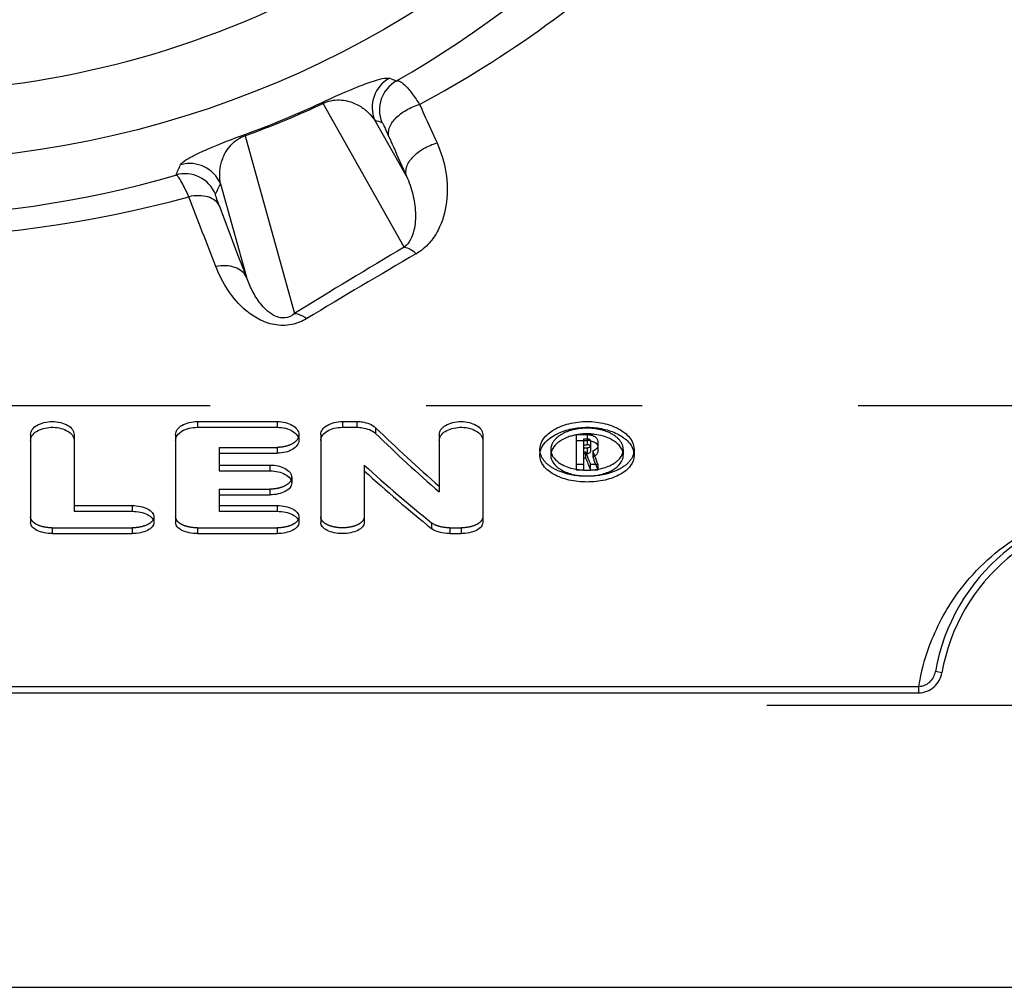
# Model space of a CAD drawing. Header units: millimetres. Extents: x 433 to 567, y 440 to 560.
# Tile 3 of 6: x 504 to 534, y 445 to 474. Entities that reach past the tile are written whole.
import ezdxf

# ---------------------------------------------------------------- set-up
doc = ezdxf.new("R2010")
doc.units = ezdxf.units.MM
doc.header["$LTSCALE"] = 65.185185
doc.linetypes.add('CENTER', pattern=[0.6, 0.375, -0.075, 0.075, -0.075])
doc.linetypes.add('HIDDEN', pattern=[0.2, 0.1, -0.1])
for name, color, linetype in [('FASEN', 7, 'CONTINUOUS'), ('FLAECHEN', 7, 'CONTINUOUS'), ('KONST.EL_MIT_GEO', 7, 'CONTINUOUS')]:
    doc.layers.add(name, color=color, linetype=linetype)

msp = doc.modelspace()

# ---------------------------------------------------------------- linework, layer by layer
at = {"layer": 'FASEN', "color": 7, "linetype": 'Continuous'}
msp.add_circle((500, 500), 30.07, dxfattribs=at)
msp.add_arc((500, 500), 28, 243.2587, 296.7413, dxfattribs=at)
at = {"layer": 'FLAECHEN', "color": 8, "linetype": 'HIDDEN'}
msp.add_line((438, 462.553), (562, 462.553), dxfattribs=at)
at = {"layer": 'KONST.EL_MIT_GEO', "color": 7, "linetype": 'Continuous'}
for p, q in [((515.561, 467.333), (513.113, 471.669)), ((515.626, 469.473), (514.669, 471.169)), ((510.76, 470.695), (512.253, 465.331)), ((510.015, 469.241), (510.797, 466.43)), ((509.318, 462.072), (511.726, 462.072)), ((509.318, 462.072), (509.318, 461.897)), ((511.726, 462.072), (511.726, 461.897)), ((513.696, 462.072), (514.133, 462.072)), ((513.696, 462.072), (513.696, 461.897)), ((514.133, 462.072), (514.133, 461.897)), ((509.318, 461.897), (511.726, 461.897)), ((513.696, 461.897), (514.133, 461.897)), ((514.69, 461.885), (514.69, 461.711)), ((504.284, 461.677), (504.284, 459.023)), ((505.598, 461.677), (505.598, 459.363)), ((508.662, 461.677), (508.662, 459.023)), ((512.382, 461.677), (512.382, 461.503)), ((513.039, 461.677), (513.039, 459.023)), ((516.617, 461.677), (516.617, 459.948)), ((517.93, 461.677), (517.93, 459.023)), ((520.747, 461.677), (520.747, 460.614)), ((520.747, 461.502), (521.076, 461.502)), ((520.803, 461.677), (521.076, 461.677)), ((521.076, 461.677), (521.076, 461.502)), ((521.403, 461.483), (521.403, 461.17)), ((520.965, 461.373), (521.076, 461.373)), ((520.965, 461.373), (520.965, 461.107)), ((520.965, 461.281), (521.076, 461.281)), ((521.076, 461.281), (521.076, 461.107)), ((521.184, 461.344), (521.184, 461.17)), ((522.5, 461.227), (522.5, 461.198)), ((509.975, 461.117), (511.726, 461.117)), ((509.975, 461.117), (509.975, 460.584)), ((519.652, 461.053), (519.652, 461.064)), ((519.982, 461.064), (519.982, 461.053)), ((520.965, 461.107), (521.076, 461.107)), ((520.965, 460.98), (521.033, 460.98)), ((520.965, 460.98), (520.965, 460.614)), ((522.17, 461.053), (522.17, 461.064)), ((522.5, 461.064), (522.5, 461.053)), ((509.975, 460.758), (511.507, 460.758)), ((509.975, 460.584), (511.507, 460.584)), ((511.507, 460.758), (511.507, 460.584)), ((514.352, 460.582), (514.352, 459.023)), ((520.747, 460.614), (520.965, 460.614)), ((521.175, 460.614), (521.399, 460.614)), ((521.399, 460.788), (521.399, 460.614)), ((512.164, 460.391), (512.164, 460.217)), ((509.975, 459.858), (511.507, 459.858)), ((509.975, 459.858), (509.975, 459.363)), ((505.598, 459.536), (507.348, 459.536)), ((505.598, 459.363), (507.348, 459.363)), ((507.348, 459.536), (507.348, 459.363)), ((509.975, 459.536), (511.726, 459.536)), ((509.975, 459.363), (511.726, 459.363)), ((511.726, 459.536), (511.726, 459.363)), ((508.005, 459.196), (508.005, 459.023)), ((512.382, 459.196), (512.382, 459.023)), ((504.941, 458.691), (507.348, 458.691)), ((509.318, 458.691), (511.726, 458.691)), ((516.937, 458.691), (517.273, 458.691)), ((531.785, 454.491), (531.588, 454.526)), ((468.912, 454.08), (531.088, 454.08)), ((531.088, 453.887), (531.088, 454.08)), ((468.912, 453.887), (531.088, 453.887)), ((438, 445), (562, 445))]:
    msp.add_line(p, q, dxfattribs=at)
at = {"layer": 'KONST.EL_MIT_GEO', "color": 8, "linetype": 'HIDDEN'}
for p, q in [((520.747, 461.677), (520.803, 461.677)), ((520.965, 461.547), (521.076, 461.547)), ((520.965, 461.547), (520.965, 461.373)), ((521.076, 461.502), (521.076, 461.373)), ((521.184, 461.483), (521.184, 461.344)), ((509.975, 461.291), (511.726, 461.291)), ((509.975, 461.291), (509.975, 461.117)), ((511.726, 461.291), (511.726, 461.117)), ((519.652, 461.227), (519.652, 461.064)), ((519.982, 461.227), (519.982, 461.053)), ((520.965, 461.154), (521.033, 461.154)), ((521.033, 461.154), (521.033, 460.98)), ((521.247, 461.181), (521.247, 461.008)), ((522.17, 461.227), (522.17, 461.053)), ((522.5, 461.198), (522.5, 461.064)), ((520.965, 461.107), (520.965, 460.98)), ((514.352, 460.756), (514.352, 460.582)), ((520.747, 460.788), (520.965, 460.788)), ((521.175, 460.788), (521.399, 460.788)), ((521.175, 460.788), (521.175, 460.614)), ((509.975, 460.031), (511.507, 460.031)), ((509.975, 460.031), (509.975, 459.858)), ((511.507, 460.031), (511.507, 459.858)), ((504.941, 458.864), (507.348, 458.864)), ((504.941, 458.864), (504.941, 458.691)), ((507.348, 458.864), (507.348, 458.691)), ((509.318, 458.864), (511.726, 458.864)), ((509.318, 458.864), (509.318, 458.691)), ((511.726, 458.864), (511.726, 458.691)), ((516.38, 459.019), (516.38, 458.846)), ((516.937, 458.864), (517.273, 458.864)), ((516.937, 458.864), (516.937, 458.691)), ((517.273, 458.864), (517.273, 458.691))]:
    msp.add_line(p, q, dxfattribs=at)
at = {"layer": 'KONST.EL_MIT_GEO', "color": 2, "linetype": 'CENTER'}
msp.add_line((537.5, 453.5), (526.5, 453.5), dxfattribs=at)
at = {"layer": 'KONST.EL_MIT_GEO', "color": 7, "linetype": 'Continuous'}
for centre, radius, start, end in [((499.589, 499.784), 31.629, 299.8389, 331.1517), ((515.594, 471.55), 1.001, 118.8045, 202.4215), ((547.212, 559.322), 92.634, 249.72479, 249.86621), ((515.813, 471.474), 1.001, 119.0748, 202.42), ((501.119, 497.3), 28.298, 289.9204, 295.0796), ((501.486, 496.413), 27.3, 289.9092, 295.0908), ((547.06, 563.205), 97.57, 250.61135, 250.74745), ((424.505, 508.637), 92.814, 335.06615, 335.27601), ((509.09, 468.856), 1.001, 22.5785, 106.1955), ((500, 498.945), 30.685, 253.591, 286.409), ((508.941, 468.546), 1.001, 22.5778, 105.7924), ((421.864, 511.5), 97.756, 334.18496, 334.38694), ((500, 501.629), 34.005, 254.5507, 285.4489), ((-43.755, 253.528), 593.268, 21.063191, 21.281216), ((-63.548, 249.793), 613.843, 20.665947, 20.880538), ((599.29, 325.222), 164.942, 120.50564, 121.84876), ((598.734, 323.634), 165.679, 119.98615, 121.31599), ((521.046, 460.08), 1.616, 100.6933, 104.6761), ((521.065, 459.983), 1.714, 97.1492, 100.6946), ((521.074, 459.907), 1.791, 93.5441, 97.1567), ((521.076, 459.883), 1.816, 86.4486, 93.549), ((521.076, 460.962), 0.541, 80.9332, 90.0154), ((521.078, 459.907), 1.791, 82.84, 86.4535), ((521.076, 461.194), 0.179, 83.6988, 89.9806), ((522.012, 461.052), 0.488, 1.3357, 10.6987), ((521.118, 461.374), 0.388, 289.4417, 294.38), ((521.075, 462.534), 1.931, 265.3762, 268.4602), ((521.076, 462.549), 1.946, 268.4406, 274.6123), ((521.099, 462.363), 1.758, 279.8425, 280.9637), ((537.5, 453.5), 6, 9.8416, 170.1584), ((537.5, 453.5), 5.8, 9.8416, 170.1584)]:
    msp.add_arc(centre, radius, start, end, dxfattribs=at)
at = {"layer": 'KONST.EL_MIT_GEO', "color": 8, "linetype": 'HIDDEN'}
for centre, radius, start, end in [((521.789, 461.229), 0.381, 346.574, 350.4435), ((521.801, 461.227), 0.369, 350.4327, 359.9639), ((521.062, 462.412), 1.808, 259.9555, 262.2605), ((521.069, 462.465), 1.862, 262.2562, 264.007), ((521.072, 462.493), 1.89, 264.0052, 265.3697), ((521.08, 462.493), 1.89, 274.6281, 275.9948), ((521.083, 462.465), 1.862, 275.9931, 277.7414), ((521.09, 462.415), 1.812, 277.7384, 279.8384)]:
    msp.add_arc(centre, radius, start, end, dxfattribs=at)
at = {"layer": 'KONST.EL_MIT_GEO', "color": 7, "linetype": 'Continuous'}
for centre, major_axis, ratio, start_param, end_param in [((518.122, 500), (-19.627, 46.564), 0.47818, -3.979949, -3.914812), ((518.122, 500), (-19.71, 46.76), 0.47818, -3.979461, -3.914599), ((521.975, 500), (-5.486, 47.689), 0.189576, 2.506976, 2.520434), ((522.2, 500), (-5.486, 47.689), 0.189576, -3.777221, -3.762751), ((522.2, 500), (-5.463, 47.489), 0.189576, 2.511018, 2.520115), ((516.573, 500), (-19.71, 46.76), 0.47818, -3.938661, -3.870554)]:
    msp.add_ellipse(centre, major_axis=major_axis, ratio=ratio, start_param=start_param, end_param=end_param, dxfattribs=at)
at = {"layer": 'KONST.EL_MIT_GEO', "color": 8, "linetype": 'HIDDEN'}
for centre, major_axis, ratio, start_param, end_param in [((521.975, 500), (-5.463, 47.489), 0.189576, -3.776586, -3.763071), ((522.2, 500), (-5.463, 47.489), 0.189576, 2.505583, 2.511018), ((516.573, 500), (-19.627, 46.564), 0.47818, -3.938975, -3.870581)]:
    msp.add_ellipse(centre, major_axis=major_axis, ratio=ratio, start_param=start_param, end_param=end_param, dxfattribs=at)
at = {"layer": 'KONST.EL_MIT_GEO', "color": 7, "linetype": 'Continuous'}
for points, knots in [([(516.023, 471.64), (518.664, 473.056), (523.607, 476.625), (527.398, 481.41), (528.923, 484.015)], [0, 0, 0, 0, 0.498164, 1, 1, 1, 1]), ([(513.063, 471.689), (513.438, 471.865), (513.975, 472.104), (514.614, 472.343), (514.901, 472.424), (515.044, 472.439), (515.093, 472.434), (515.112, 472.427)], [0, 0, 0, 0, 0.567833, 0.80307, 0.933312, 0.973152, 1, 1, 1, 1]), ([(515.326, 472.348), (515.364, 472.361), (515.48, 472.316), (515.629, 472.174), (515.824, 471.941), (515.953, 471.749), (516.023, 471.64)], [0, 0, 0, 0, 0.116763, 0.321232, 0.619618, 1, 1, 1, 1]), ([(513.113, 471.669), (513.109, 471.673), (513.094, 471.683), (513.075, 471.691), (513.063, 471.689)], [0, 0, 0, 0, 0.326765, 1, 1, 1, 1]), ([(513.113, 471.669), (513.262, 471.746), (513.524, 471.796), (513.901, 471.742), (514.202, 471.617), (514.473, 471.411), (514.611, 471.251), (514.669, 471.169)], [0, 0, 0, 0, 0.284004, 0.427657, 0.644637, 0.828593, 1, 1, 1, 1]), ([(515.099, 470.661), (515.07, 470.744), (515.091, 470.963), (515.297, 471.244), (515.617, 471.487), (515.882, 471.6), (516.023, 471.64)], [0, 0, 0, 0, 0.181432, 0.415576, 0.698945, 1, 1, 1, 1]), ([(516.023, 471.64), (516.067, 471.543), (516.242, 471.155), (516.418, 470.767), (516.549, 470.477)], [0, 0, 0, 0, 0.251941, 1, 1, 1, 1]), ([(514.888, 471.092), (514.891, 471.091), (514.899, 471.078), (514.913, 471.056), (514.932, 471.019), (514.969, 470.946), (515.026, 470.825), (515.073, 470.72), (515.099, 470.661)], [0, 0, 0, 0, 0.025998, 0.082143, 0.168222, 0.283141, 0.593944, 1, 1, 1, 1]), ([(508.811, 469.818), (508.819, 469.835), (508.851, 469.874), (508.963, 469.964), (509.223, 470.11), (509.843, 470.393), (510.392, 470.603), (510.782, 470.744)], [0, 0, 0, 0, 0.026853, 0.0667, 0.196973, 0.432284, 1, 1, 1, 1]), ([(510.015, 469.241), (509.997, 469.34), (509.982, 469.551), (510.028, 469.888), (510.152, 470.189), (510.381, 470.494), (510.601, 470.643), (510.76, 470.695)], [0, 0, 0, 0, 0.171434, 0.355421, 0.572455, 0.716173, 1, 1, 1, 1]), ([(510.76, 470.695), (510.761, 470.7), (510.764, 470.718), (510.772, 470.738), (510.782, 470.744)], [0, 0, 0, 0, 0.3268, 1, 1, 1, 1]), ([(515.099, 470.661), (515.144, 470.561), (515.319, 470.165), (515.494, 469.769), (515.626, 469.473)], [0, 0, 0, 0, 0.251951, 1, 1, 1, 1]), ([(515.626, 469.473), (515.595, 469.56), (515.612, 469.785), (515.817, 470.076), (516.139, 470.325), (516.407, 470.438), (516.549, 470.477)], [0, 0, 0, 0, 0.185868, 0.420992, 0.702425, 1, 1, 1, 1]), ([(516.549, 470.477), (516.677, 470.195), (516.853, 469.605), (516.879, 468.692), (516.673, 467.953), (516.327, 467.432), (516.074, 467.22), (515.929, 467.136)], [0, 0, 0, 0, 0.252058, 0.494939, 0.736856, 0.863502, 1, 1, 1, 1]), ([(509.058, 468.852), (509.017, 468.945), (508.942, 469.109), (508.834, 469.314), (508.755, 469.439), (508.702, 469.495), (508.678, 469.509), (508.668, 469.509)], [0, 0, 0, 0, 0.394531, 0.69827, 0.899852, 0.961505, 1, 1, 1, 1]), ([(515.626, 469.473), (515.708, 469.298), (515.834, 468.94), (515.917, 468.384), (515.885, 467.826), (515.715, 467.453), (515.561, 467.333)], [0, 0, 0, 0, 0.256427, 0.501046, 0.740755, 1, 1, 1, 1]), ([(509.982, 468.579), (509.952, 468.642), (509.851, 468.761), (509.627, 468.863), (509.353, 468.896), (509.158, 468.874), (509.058, 468.852)], [0, 0, 0, 0, 0.202785, 0.434295, 0.702369, 1, 1, 1, 1]), ([(509.982, 468.579), (509.964, 468.627), (509.932, 468.71), (509.898, 468.807), (509.879, 468.867), (509.87, 468.897), (509.866, 468.917), (509.864, 468.927), (509.865, 468.93)], [0, 0, 0, 0, 0.411254, 0.721368, 0.834653, 0.918956, 0.973858, 1, 1, 1, 1]), ([(515.561, 467.333), (515.622, 467.326), (515.757, 467.274), (515.87, 467.189), (515.929, 467.136)], [0, 0, 0, 0, 0.437099, 1, 1, 1, 1]), ([(510.797, 466.43), (510.767, 466.496), (510.666, 466.621), (510.442, 466.737), (510.168, 466.783), (509.973, 466.766), (509.874, 466.747)], [0, 0, 0, 0, 0.210483, 0.444561, 0.709461, 1, 1, 1, 1]), ([(512.621, 465.176), (512.481, 465.091), (512.159, 464.961), (511.642, 464.964), (511.172, 465.138), (510.677, 465.477), (510.217, 466.012), (509.969, 466.5), (509.874, 466.747)], [0, 0, 0, 0, 0.136344, 0.282411, 0.420645, 0.547276, 0.779613, 1, 1, 1, 1]), ([(512.253, 465.331), (512.171, 465.26), (511.948, 465.153), (511.621, 465.253), (511.389, 465.435), (511.22, 465.625), (511.084, 465.819), (510.935, 466.083), (510.846, 466.29), (510.797, 466.43)], [0, 0, 0, 0, 0.154253, 0.322646, 0.453652, 0.570879, 0.681941, 0.789683, 1, 1, 1, 1]), ([(512.253, 465.331), (512.282, 465.33), (512.416, 465.309), (512.536, 465.239), (512.621, 465.176)], [0, 0, 0, 0, 0.213434, 1, 1, 1, 1]), ([(504.284, 461.677), (504.284, 461.73), (504.328, 461.847), (504.482, 461.971), (504.694, 462.053), (504.941, 462.081), (505.187, 462.053), (505.4, 461.971), (505.554, 461.847), (505.598, 461.73), (505.598, 461.677)], [0, 0, 0, 0, 0.094688, 0.209449, 0.347526, 0.5, 0.652475, 0.790552, 0.905312, 1, 1, 1, 1]), ([(508.662, 461.677), (508.662, 461.73), (508.706, 461.847), (508.859, 461.971), (509.072, 462.053), (509.234, 462.072), (509.318, 462.072)], [0, 0, 0, 0, 0.189359, 0.418899, 0.695054, 1, 1, 1, 1]), ([(511.726, 462.072), (511.81, 462.072), (511.972, 462.053), (512.185, 461.971), (512.338, 461.847), (512.382, 461.73), (512.382, 461.677)], [0, 0, 0, 0, 0.304987, 0.581109, 0.810645, 1, 1, 1, 1]), ([(513.039, 461.677), (513.039, 461.73), (513.083, 461.847), (513.237, 461.971), (513.449, 462.053), (513.611, 462.072), (513.696, 462.072)], [0, 0, 0, 0, 0.189359, 0.418899, 0.695054, 1, 1, 1, 1]), ([(514.133, 462.072), (514.188, 462.072), (514.385, 462.057), (514.587, 461.984), (514.69, 461.885)], [0, 0, 0, 0, 0.277947, 1, 1, 1, 1]), ([(516.617, 461.677), (516.617, 461.73), (516.661, 461.847), (516.814, 461.971), (517.027, 462.053), (517.273, 462.081), (517.52, 462.053), (517.732, 461.971), (517.886, 461.847), (517.93, 461.73), (517.93, 461.677)], [0, 0, 0, 0, 0.094688, 0.209449, 0.347526, 0.5, 0.652475, 0.790552, 0.905312, 1, 1, 1, 1]), ([(519.652, 461.227), (519.652, 461.339), (519.75, 461.589), (520.082, 461.855), (520.542, 462.031), (521.076, 462.093), (521.61, 462.031), (522.07, 461.855), (522.403, 461.589), (522.5, 461.339), (522.5, 461.227)], [0, 0, 0, 0, 0.093555, 0.208313, 0.346903, 0.5, 0.653097, 0.791687, 0.906445, 1, 1, 1, 1]), ([(504.284, 461.503), (504.284, 461.554), (504.325, 461.665), (504.467, 461.788), (504.667, 461.871), (504.902, 461.906), (505.143, 461.886), (505.401, 461.808), (505.57, 461.662), (505.593, 461.55)], [0, 0, 0, 0, 0.093895, 0.206642, 0.342014, 0.492549, 0.645296, 0.786648, 1, 1, 1, 1]), ([(508.662, 461.503), (508.662, 461.556), (508.706, 461.672), (508.859, 461.797), (509.072, 461.879), (509.234, 461.897), (509.318, 461.897)], [0, 0, 0, 0, 0.189289, 0.418811, 0.694997, 1, 1, 1, 1]), ([(511.726, 461.897), (511.81, 461.897), (511.972, 461.879), (512.185, 461.797), (512.338, 461.672), (512.382, 461.556), (512.382, 461.503)], [0, 0, 0, 0, 0.305045, 0.581198, 0.810716, 1, 1, 1, 1]), ([(513.039, 461.503), (513.039, 461.556), (513.083, 461.672), (513.237, 461.797), (513.449, 461.879), (513.611, 461.897), (513.696, 461.897)], [0, 0, 0, 0, 0.189289, 0.418811, 0.694997, 1, 1, 1, 1]), ([(514.133, 461.897), (514.188, 461.897), (514.385, 461.882), (514.587, 461.81), (514.69, 461.711)], [0, 0, 0, 0, 0.277966, 1, 1, 1, 1]), ([(516.617, 461.503), (516.617, 461.554), (516.657, 461.665), (516.8, 461.788), (517, 461.871), (517.234, 461.906), (517.476, 461.886), (517.733, 461.808), (517.902, 461.662), (517.925, 461.55)], [0, 0, 0, 0, 0.093895, 0.206642, 0.342014, 0.492549, 0.645296, 0.786648, 1, 1, 1, 1]), ([(519.714, 461.296), (519.827, 461.511), (520.195, 461.75), (520.731, 461.888), (521.208, 461.91), (521.669, 461.837), (522.066, 461.677), (522.362, 461.449), (522.473, 461.242), (522.492, 461.143)], [0, 0, 0, 0, 0.224245, 0.365517, 0.514785, 0.660956, 0.793731, 0.906453, 1, 1, 1, 1]), ([(512.382, 461.503), (512.382, 461.451), (512.339, 461.335), (512.184, 461.213), (511.972, 461.135), (511.81, 461.117), (511.726, 461.117)], [0, 0, 0, 0, 0.188885, 0.417413, 0.693743, 1, 1, 1, 1]), ([(520.198, 461.436), (520.136, 461.386), (520.032, 461.278), (519.984, 461.131), (519.982, 461.064)], [0, 0, 0, 0, 0.538268, 1, 1, 1, 1]), ([(520.637, 461.643), (520.594, 461.632), (520.439, 461.584), (520.291, 461.509), (520.198, 461.436)], [0, 0, 0, 0, 0.270511, 1, 1, 1, 1]), ([(521.076, 461.677), (521.118, 461.677), (521.199, 461.667), (521.325, 461.623), (521.403, 461.539), (521.403, 461.483)], [0, 0, 0, 0, 0.310415, 0.590995, 1, 1, 1, 1]), ([(521.275, 461.462), (521.291, 461.455), (521.344, 461.427), (521.391, 461.377), (521.4, 461.335)], [0, 0, 0, 0, 0.293534, 1, 1, 1, 1]), ([(521.954, 461.435), (521.913, 461.468), (521.715, 461.597), (521.482, 461.662), (521.301, 461.684)], [0, 0, 0, 0, 0.224599, 1, 1, 1, 1]), ([(522.17, 461.064), (522.168, 461.131), (522.12, 461.278), (522.016, 461.386), (521.954, 461.435)], [0, 0, 0, 0, 0.461742, 1, 1, 1, 1]), ([(519.652, 461.064), (519.653, 461.083), (519.66, 461.164), (519.686, 461.242), (519.714, 461.296)], [0, 0, 0, 0, 0.242941, 1, 1, 1, 1]), ([(519.992, 461.14), (520.001, 461.101), (520.023, 461.05), (520.052, 461.004), (520.06, 460.992)], [0, 0, 0, 0, 0.739402, 1, 1, 1, 1]), ([(521.076, 461.281), (521.088, 461.281), (521.127, 461.284), (521.174, 461.305), (521.182, 461.332)], [0, 0, 0, 0, 0.304386, 1, 1, 1, 1]), ([(521.076, 461.107), (521.088, 461.107), (521.127, 461.11), (521.174, 461.131), (521.182, 461.158)], [0, 0, 0, 0, 0.304421, 1, 1, 1, 1]), ([(521.184, 461.309), (521.184, 461.317), (521.171, 461.355), (521.126, 461.368), (521.096, 461.372)], [0, 0, 0, 0, 0.196715, 1, 1, 1, 1]), ([(521.182, 461.158), (521.183, 461.16), (521.184, 461.164), (521.184, 461.168), (521.184, 461.17)], [0, 0, 0, 0, 0.505418, 1, 1, 1, 1]), ([(521.403, 461.17), (521.403, 461.14), (521.372, 461.072), (521.312, 461.036), (521.278, 461.02)], [0, 0, 0, 0, 0.440423, 1, 1, 1, 1]), ([(521.936, 460.838), (521.965, 460.859), (522.063, 460.939), (522.139, 461.052), (522.16, 461.14)], [0, 0, 0, 0, 0.279951, 1, 1, 1, 1]), ([(522.5, 461.053), (522.5, 460.942), (522.404, 460.696), (522.067, 460.443), (521.608, 460.282), (521.076, 460.227), (520.544, 460.282), (520.085, 460.443), (519.749, 460.696), (519.652, 460.942), (519.652, 461.053)], [0, 0, 0, 0, 0.093078, 0.206748, 0.34555, 0.5, 0.65445, 0.793252, 0.906922, 1, 1, 1, 1]), ([(519.982, 461.053), (519.982, 460.968), (520.056, 460.778), (520.314, 460.583), (520.667, 460.457), (521.076, 460.415), (521.485, 460.457), (521.838, 460.583), (522.096, 460.778), (522.17, 460.968), (522.17, 461.053)], [0, 0, 0, 0, 0.093134, 0.206932, 0.34571, 0.5, 0.65429, 0.793068, 0.906866, 1, 1, 1, 1]), ([(520.06, 460.992), (520.07, 460.978), (520.115, 460.92), (520.171, 460.871), (520.216, 460.838)], [0, 0, 0, 0, 0.235272, 1, 1, 1, 1]), ([(520.216, 460.838), (520.251, 460.813), (520.414, 460.713), (520.601, 460.657), (520.746, 460.632)], [0, 0, 0, 0, 0.226798, 1, 1, 1, 1]), ([(521.433, 460.637), (521.482, 460.646), (521.658, 460.688), (521.829, 460.761), (521.936, 460.838)], [0, 0, 0, 0, 0.271741, 1, 1, 1, 1]), ([(511.507, 460.758), (511.591, 460.758), (511.752, 460.741), (511.963, 460.665), (512.117, 460.551), (512.164, 460.44), (512.164, 460.391)], [0, 0, 0, 0, 0.310853, 0.590334, 0.818149, 1, 1, 1, 1]), ([(511.507, 460.584), (511.591, 460.584), (511.752, 460.567), (511.963, 460.492), (512.117, 460.377), (512.164, 460.266), (512.164, 460.217)], [0, 0, 0, 0, 0.310889, 0.590388, 0.818192, 1, 1, 1, 1]), ([(512.164, 460.217), (512.164, 460.168), (512.118, 460.058), (511.963, 459.946), (511.752, 459.874), (511.591, 459.858), (511.507, 459.858)], [0, 0, 0, 0, 0.181347, 0.40814, 0.687838, 1, 1, 1, 1]), ([(507.348, 459.536), (507.433, 459.536), (507.593, 459.521), (507.803, 459.451), (507.957, 459.347), (508.005, 459.242), (508.005, 459.196)], [0, 0, 0, 0, 0.317069, 0.6001, 0.826149, 1, 1, 1, 1]), ([(507.348, 459.363), (507.433, 459.363), (507.593, 459.347), (507.803, 459.278), (507.957, 459.174), (508.005, 459.069), (508.005, 459.023)], [0, 0, 0, 0, 0.317079, 0.600116, 0.826161, 1, 1, 1, 1]), ([(511.726, 459.536), (511.81, 459.536), (511.97, 459.521), (512.18, 459.451), (512.334, 459.347), (512.382, 459.242), (512.382, 459.196)], [0, 0, 0, 0, 0.317069, 0.6001, 0.826149, 1, 1, 1, 1]), ([(511.726, 459.363), (511.81, 459.363), (511.97, 459.347), (512.18, 459.278), (512.334, 459.174), (512.382, 459.069), (512.382, 459.023)], [0, 0, 0, 0, 0.317079, 0.600116, 0.826161, 1, 1, 1, 1]), ([(531.088, 454.08), (531.156, 454.5), (531.417, 455.482), (532.283, 457.116), (533.741, 458.503), (535.606, 459.381), (537.5, 459.68), (539.394, 459.381), (541.259, 458.503), (542.717, 457.116), (543.583, 455.482), (543.844, 454.5), (543.912, 454.08)], [0, 0, 0, 0, 0.069773, 0.165351, 0.299875, 0.391081, 0.500002, 0.608923, 0.700127, 0.834649, 0.930227, 1, 1, 1, 1]), ([(504.941, 458.691), (504.857, 458.691), (504.697, 458.705), (504.487, 458.772), (504.333, 458.873), (504.284, 458.977), (504.284, 459.023)], [0, 0, 0, 0, 0.318379, 0.601676, 0.826688, 1, 1, 1, 1]), ([(508.005, 459.023), (508.005, 458.977), (507.957, 458.873), (507.802, 458.772), (507.592, 458.705), (507.433, 458.691), (507.348, 458.691)], [0, 0, 0, 0, 0.173315, 0.398327, 0.681583, 1, 1, 1, 1]), ([(509.318, 458.691), (509.234, 458.691), (509.074, 458.705), (508.864, 458.772), (508.71, 458.873), (508.662, 458.977), (508.662, 459.023)], [0, 0, 0, 0, 0.318379, 0.601676, 0.826688, 1, 1, 1, 1]), ([(512.382, 459.023), (512.382, 458.977), (512.334, 458.873), (512.18, 458.772), (511.97, 458.705), (511.81, 458.691), (511.726, 458.691)], [0, 0, 0, 0, 0.173315, 0.398327, 0.681583, 1, 1, 1, 1]), ([(514.352, 459.023), (514.352, 458.977), (514.304, 458.873), (514.149, 458.772), (513.939, 458.705), (513.696, 458.683), (513.452, 458.705), (513.242, 458.772), (513.087, 458.873), (513.039, 458.977), (513.039, 459.023)], [0, 0, 0, 0, 0.086665, 0.199167, 0.340815, 0.5, 0.659186, 0.800833, 0.913335, 1, 1, 1, 1]), ([(516.937, 458.691), (516.83, 458.691), (516.635, 458.713), (516.449, 458.79), (516.38, 458.846)], [0, 0, 0, 0, 0.548405, 1, 1, 1, 1]), ([(517.93, 459.023), (517.93, 458.977), (517.881, 458.873), (517.727, 458.772), (517.517, 458.705), (517.357, 458.691), (517.273, 458.691)], [0, 0, 0, 0, 0.173313, 0.398326, 0.681622, 1, 1, 1, 1]), ([(531.088, 454.08), (531.206, 454.08), (531.45, 454.18), (531.568, 454.408), (531.588, 454.526)], [0, 0, 0, 0, 0.4996, 1, 1, 1, 1]), ([(531.088, 453.887), (531.251, 453.887), (531.589, 454.015), (531.757, 454.33), (531.785, 454.491)], [0, 0, 0, 0, 0.499357, 1, 1, 1, 1])]:
    msp.add_open_spline(points, degree=3, knots=knots, dxfattribs=at)
at = {"layer": 'KONST.EL_MIT_GEO', "color": 8, "linetype": 'HIDDEN'}
for points, knots in [([(522.17, 461.227), (522.17, 461.313), (522.096, 461.504), (521.84, 461.708), (521.487, 461.842), (521.076, 461.889), (520.666, 461.842), (520.312, 461.708), (520.056, 461.504), (519.982, 461.313), (519.982, 461.227)], [0, 0, 0, 0, 0.093502, 0.208136, 0.346749, 0.5, 0.653251, 0.791864, 0.906498, 1, 1, 1, 1]), ([(512.382, 461.677), (512.382, 461.625), (512.339, 461.509), (512.184, 461.387), (511.972, 461.309), (511.81, 461.291), (511.726, 461.291)], [0, 0, 0, 0, 0.188955, 0.417497, 0.693796, 1, 1, 1, 1]), ([(521.184, 461.483), (521.184, 461.492), (521.167, 461.536), (521.112, 461.547), (521.076, 461.547)], [0, 0, 0, 0, 0.192581, 1, 1, 1, 1]), ([(522.5, 461.227), (522.5, 461.116), (522.404, 460.87), (522.067, 460.617), (521.608, 460.456), (521.076, 460.4), (520.544, 460.456), (520.085, 460.617), (519.749, 460.87), (519.652, 461.116), (519.652, 461.227)], [0, 0, 0, 0, 0.093097, 0.206767, 0.34556, 0.5, 0.65444, 0.793233, 0.906903, 1, 1, 1, 1]), ([(521.182, 461.332), (521.183, 461.334), (521.184, 461.338), (521.184, 461.342), (521.184, 461.344)], [0, 0, 0, 0, 0.505411, 1, 1, 1, 1]), ([(521.403, 461.344), (521.403, 461.31), (521.362, 461.232), (521.289, 461.196), (521.247, 461.181)], [0, 0, 0, 0, 0.43224, 1, 1, 1, 1]), ([(512.164, 460.391), (512.164, 460.342), (512.118, 460.231), (511.963, 460.12), (511.752, 460.048), (511.591, 460.031), (511.507, 460.031)], [0, 0, 0, 0, 0.181389, 0.408188, 0.687869, 1, 1, 1, 1]), ([(504.941, 458.864), (504.857, 458.864), (504.697, 458.879), (504.487, 458.945), (504.333, 459.046), (504.284, 459.15), (504.284, 459.196)], [0, 0, 0, 0, 0.318374, 0.601667, 0.826679, 1, 1, 1, 1]), ([(508.005, 459.196), (508.005, 459.15), (507.957, 459.046), (507.802, 458.945), (507.592, 458.879), (507.433, 458.864), (507.348, 458.864)], [0, 0, 0, 0, 0.173324, 0.398336, 0.681588, 1, 1, 1, 1]), ([(509.318, 458.864), (509.234, 458.864), (509.074, 458.879), (508.864, 458.945), (508.71, 459.046), (508.662, 459.15), (508.662, 459.196)], [0, 0, 0, 0, 0.318374, 0.601667, 0.826679, 1, 1, 1, 1]), ([(512.382, 459.196), (512.382, 459.15), (512.334, 459.046), (512.18, 458.945), (511.97, 458.879), (511.81, 458.864), (511.726, 458.864)], [0, 0, 0, 0, 0.173324, 0.398336, 0.681588, 1, 1, 1, 1]), ([(514.352, 459.196), (514.352, 459.15), (514.304, 459.046), (514.149, 458.945), (513.939, 458.879), (513.696, 458.856), (513.452, 458.879), (513.242, 458.945), (513.087, 459.046), (513.039, 459.15), (513.039, 459.196)], [0, 0, 0, 0, 0.086669, 0.199172, 0.340817, 0.5, 0.659184, 0.800829, 0.913331, 1, 1, 1, 1]), ([(517.93, 459.196), (517.93, 459.15), (517.881, 459.046), (517.727, 458.945), (517.517, 458.879), (517.357, 458.864), (517.273, 458.864)], [0, 0, 0, 0, 0.173321, 0.398335, 0.681627, 1, 1, 1, 1]), ([(516.937, 458.864), (516.83, 458.864), (516.635, 458.886), (516.449, 458.964), (516.38, 459.019)], [0, 0, 0, 0, 0.548404, 1, 1, 1, 1])]:
    msp.add_open_spline(points, degree=3, knots=knots, dxfattribs=at)
at = {"layer": 'KONST.EL_MIT_GEO', "color": 7, "linetype": 'Continuous'}
for points in [[(505.593, 461.55), (505.596, 461.534), (505.598, 461.519), (505.598, 461.503)], [(517.925, 461.55), (517.928, 461.534), (517.93, 461.519), (517.93, 461.503)], [(521.161, 461.496), (521.2, 461.489), (521.239, 461.479), (521.275, 461.462)], [(521.4, 461.335), (521.402, 461.327), (521.403, 461.318), (521.403, 461.309)]]:
    msp.add_open_spline(points, degree=3, dxfattribs=at)
at = {"layer": 'KONST.EL_MIT_GEO', "color": 8, "linetype": 'HIDDEN'}
msp.add_open_spline([(519.982, 461.227), (519.982, 461.198), (519.985, 461.169), (519.992, 461.14)], degree=3, dxfattribs=at)

doc.saveas('drawing.dxf')
